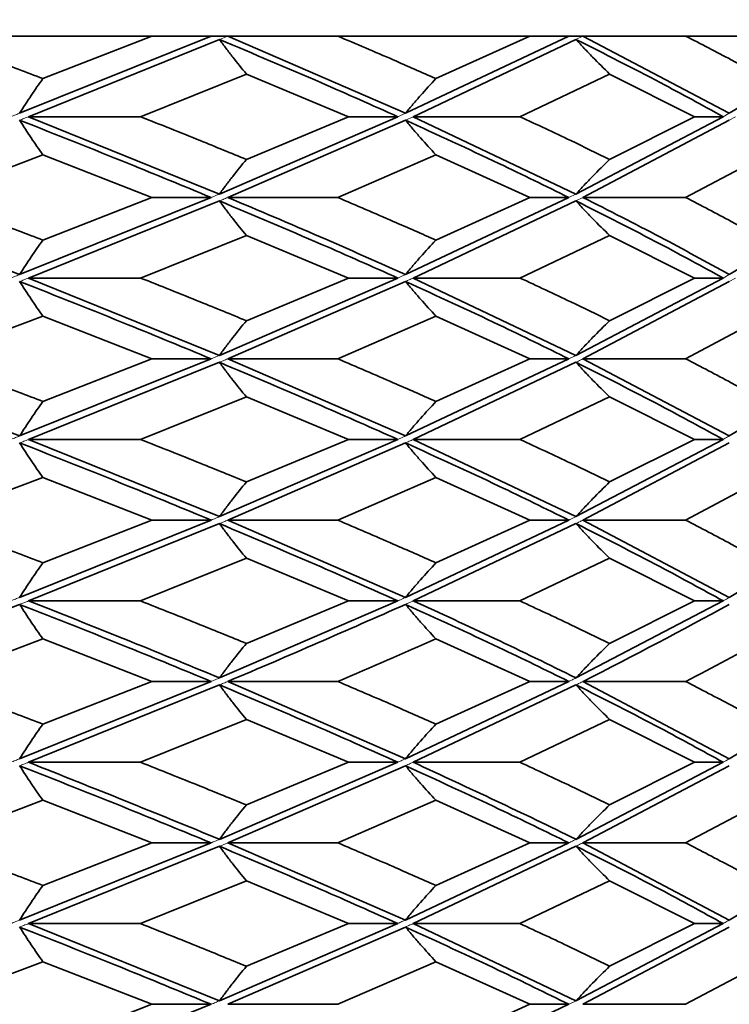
# Model space of a CAD drawing. Header units: millimetres. Extents: x 0 to 1118, y 0 to 864.
# Tile 73 of 200: x 492.23 to 494.3, y 379.91 to 382.77. Entities that reach past the tile are written whole.
import ezdxf

# ---------------------------------------------------------------- set-up
doc = ezdxf.new("R2010")
doc.units = ezdxf.units.MM
doc.layers.add('ALPHAREV', color=7, linetype='Continuous', lineweight=25)
doc.styles.add('SLDTEXTSTYLE0', font='TXT', dxfattribs={"width": 0.605})
doc.dimstyles.new('SLDDIMSTYLE1', dxfattribs={"dimtxt": 3.175, "dimasz": 4.572, "dimexe": 0, "dimexo": 0.0625, "dimgap": 0.79375, "dimtad": 0, "dimtih": 1, "dimtoh": 1, "dimdec": 1, "dimlfac": 3, "dimrnd": 1e-09, "dimzin": 12, "dimdsep": 46, "dimtxsty": 'SLDTEXTSTYLE0', "dimsah": 1, "dimcen": 0.09, "dimadec": 0, "dimazin": 3, "dimtfac": 1, "dimtofl": 0, "dimtmove": 0, "dimatfit": 3, "dimfxl": 1, "dimfrac": 2, "dimtolj": 1, "dimtzin": 12, "dimarcsym": 0})

# ---------------------------------------------------------------- blocks, each defined once
blk = doc.blocks.new('_D')
at = {"layer": 'ALPHAREV'}
for p, q in [((493.6161, 393.4261), (526.19, 393.4261)), ((524.5898, 393.4261), (524.5898, 380.3401)), ((520.5924, 379.6124), (519.5009, 379.6124)), ((519.5009, 379.6124), (519.5009, 374.7397)), ((526.6557, 379.6124), (527.7471, 379.6124)), ((527.7471, 379.6124), (527.7471, 374.7397)), ((519.5009, 374.7397), (520.5924, 374.7397)), ((527.7471, 374.7397), (526.6557, 374.7397)), ((524.5898, 360.9261), (524.5898, 374.0121)), ((493.6161, 360.9261), (526.19, 360.9261))]:
    blk.add_line(p, q, dxfattribs=at)
for points in [[(524.5898, 393.4261), (523.8278, 388.8541), (525.3518, 388.8541)], [(524.5898, 360.9261), (525.3518, 365.4981), (523.8278, 365.4981)]]:
    blk.add_solid(points, dxfattribs=at)
at = {"layer": 'ALPHAREV', "char_height": 3.175, "attachment_point": 1, "style": 'SLDTEXTSTYLE0'}
for s, insert in [('97.5', (509.9208, 378.8325)), ('3.8', (520.5924, 378.8325)), ('MIN.', (530.0292, 378.8325))]:
    blk.add_mtext(s, dxfattribs=dict(at, insert=insert))
blk = doc.blocks.new('_D_1')
at = {"layer": 'ALPHAREV'}
for p, q in [((493.6161, 522.0927), (556.2043, 522.0927)), ((554.6041, 522.0927), (554.6041, 380.3401)), ((555.8167, 379.6124), (554.7253, 379.6124)), ((554.7253, 379.6124), (554.7253, 374.7397)), ((564.3055, 379.6124), (565.3969, 379.6124)), ((565.3969, 379.6124), (565.3969, 374.7397)), ((554.7253, 374.7397), (555.8167, 374.7397)), ((565.3969, 374.7397), (564.3055, 374.7397)), ((554.6041, 232.2594), (554.6041, 374.0121)), ((493.6161, 232.2594), (556.2043, 232.2594))]:
    blk.add_line(p, q, dxfattribs=at)
for points in [[(554.6041, 522.0927), (553.8421, 517.5207), (555.3661, 517.5207)], [(554.6041, 232.2594), (555.3661, 236.8314), (553.8421, 236.8314)]]:
    blk.add_solid(points, dxfattribs=at)
at = {"layer": 'ALPHAREV', "char_height": 3.175, "attachment_point": 1, "style": 'SLDTEXTSTYLE0'}
for s, insert in [('869.5', (542.7199, 378.8325)), ('34.2', (555.8167, 378.8325))]:
    blk.add_mtext(s, dxfattribs=dict(at, insert=insert))

msp = doc.modelspace()

# ---------------------------------------------------------------- linework, layer by layer
at = {"color": 7, "linetype": 'Continuous', "lineweight": 35}
for p, q in [((492.6188, 382.7261), (491.9745, 382.7261)), ((492.7907, 382.7261), (492.2342, 382.502)), ((492.8149, 382.716), (492.26, 382.4918)), ((492.6188, 382.7261), (492.3016, 382.6025)), ((492.7907, 382.7261), (492.6188, 382.7261)), ((492.8391, 382.7261), (492.7907, 382.7261)), ((492.8391, 382.7261), (493.3556, 382.502)), ((493.1585, 382.7261), (492.8391, 382.7261)), ((493.7169, 382.7261), (493.1585, 382.7261)), ((493.8308, 382.7261), (493.3556, 382.502)), ((493.8512, 382.716), (493.378, 382.4918)), ((493.7169, 382.7261), (493.4441, 382.6025)), ((493.8308, 382.7261), (493.7169, 382.7261)), ((493.8715, 382.7261), (493.8308, 382.7261)), ((493.8715, 382.7261), (494.2968, 382.502)), ((494.1698, 382.7261), (493.8715, 382.7261)), ((494.6209, 382.7261), (494.1698, 382.7261)), ((494.6725, 382.7261), (494.2968, 382.502)), ((492.8932, 382.6158), (492.5854, 382.4918)), ((492.8932, 382.6158), (493.1897, 382.4918)), ((493.949, 382.6158), (493.6884, 382.4918)), ((493.949, 382.6158), (494.1955, 382.4918)), ((492.26, 382.4918), (492.5854, 382.4918)), ((492.26, 382.4918), (492.8149, 382.2672)), ((493.3332, 382.4918), (492.8149, 382.2672)), ((493.3556, 382.4817), (492.8391, 382.2571)), ((493.1897, 382.4918), (492.8932, 382.3677)), ((493.3332, 382.4918), (493.1897, 382.4918)), ((493.378, 382.4918), (493.8512, 382.2672)), ((493.378, 382.4918), (493.6884, 382.4918)), ((494.2787, 382.4918), (493.8512, 382.2672)), ((494.2968, 382.4817), (493.8715, 382.2571)), ((494.1955, 382.4918), (493.949, 382.3677)), ((494.2787, 382.4918), (494.1955, 382.4918)), ((492.3016, 382.381), (491.9745, 382.2571)), ((492.3016, 382.381), (492.6188, 382.2571)), ((493.4441, 382.381), (493.1585, 382.2571)), ((493.4441, 382.381), (493.7169, 382.2571)), ((494.4031, 382.381), (494.1698, 382.2571)), ((492.7907, 382.2571), (492.2342, 382.0333)), ((492.8149, 382.247), (492.26, 382.0232)), ((492.6188, 382.2571), (492.3016, 382.1336)), ((492.7907, 382.2571), (492.6188, 382.2571)), ((492.8391, 382.2571), (493.1585, 382.2571)), ((493.8308, 382.2571), (493.3556, 382.0333)), ((493.8512, 382.247), (493.378, 382.0232)), ((493.7169, 382.2571), (493.4441, 382.1336)), ((493.8308, 382.2571), (493.7169, 382.2571)), ((493.8715, 382.2571), (494.1698, 382.2571)), ((494.6725, 382.2571), (494.2968, 382.0333)), ((492.8932, 382.1468), (492.5854, 382.0232)), ((492.8932, 382.1468), (493.1897, 382.0232)), ((493.949, 382.1468), (493.6884, 382.0232)), ((493.949, 382.1468), (494.1955, 382.0232)), ((492.26, 382.0232), (492.5854, 382.0232)), ((492.26, 382.0232), (492.8149, 381.7985)), ((493.3332, 382.0232), (492.8149, 381.7985)), ((493.1897, 382.0232), (492.8932, 381.8992)), ((493.3332, 382.0232), (493.1897, 382.0232)), ((493.378, 382.0232), (493.8512, 381.7985)), ((493.378, 382.0232), (493.6884, 382.0232)), ((494.2787, 382.0232), (493.8512, 381.7985)), ((494.1955, 382.0232), (493.949, 381.8992)), ((494.2787, 382.0232), (494.1955, 382.0232)), ((493.3556, 382.0131), (492.8391, 381.7884)), ((494.2968, 382.0131), (493.8715, 381.7884)), ((492.3016, 381.9125), (491.9745, 381.7884)), ((492.3016, 381.9125), (492.6188, 381.7884)), ((493.4441, 381.9125), (493.1585, 381.7884)), ((493.4441, 381.9125), (493.7169, 381.7884)), ((494.4031, 381.9125), (494.1698, 381.7884)), ((491.6464, 381.7884), (492.2342, 381.5643)), ((492.7907, 381.7884), (492.2342, 381.5643)), ((492.6188, 381.7884), (492.3016, 381.6645)), ((492.7907, 381.7884), (492.6188, 381.7884)), ((492.8391, 381.7884), (493.1585, 381.7884)), ((492.8391, 381.7884), (493.3556, 381.5643)), ((493.8308, 381.7884), (493.3556, 381.5643)), ((493.7169, 381.7884), (493.4441, 381.6645)), ((493.8308, 381.7884), (493.7169, 381.7884)), ((493.8715, 381.7884), (494.2968, 381.5643)), ((493.8715, 381.7884), (494.1698, 381.7884)), ((494.6725, 381.7884), (494.2968, 381.5643)), ((492.8149, 381.7783), (492.26, 381.5543)), ((493.8512, 381.7783), (493.378, 381.5543)), ((492.8932, 381.6777), (492.5854, 381.5543)), ((492.8932, 381.6777), (493.1897, 381.5543)), ((493.949, 381.6777), (493.6884, 381.5543)), ((493.949, 381.6777), (494.1955, 381.5543)), ((492.26, 381.5543), (492.5854, 381.5543)), ((492.26, 381.5543), (492.8149, 381.33)), ((493.3332, 381.5543), (492.8149, 381.33)), ((493.3556, 381.5442), (492.8391, 381.3199)), ((493.1897, 381.5543), (492.8932, 381.4307)), ((493.3332, 381.5543), (493.1897, 381.5543)), ((493.378, 381.5543), (493.8512, 381.33)), ((493.378, 381.5543), (493.6884, 381.5543)), ((494.2787, 381.5543), (493.8512, 381.33)), ((494.2968, 381.5442), (493.8715, 381.3199)), ((494.1955, 381.5543), (493.949, 381.4307)), ((494.2787, 381.5543), (494.1955, 381.5543)), ((492.3016, 381.4439), (491.9745, 381.3199)), ((492.3016, 381.4439), (492.6188, 381.3199)), ((493.4441, 381.4439), (493.1585, 381.3199)), ((493.4441, 381.4439), (493.7169, 381.3199)), ((494.4031, 381.4439), (494.1698, 381.3199)), ((492.7907, 381.3199), (492.2342, 381.0953)), ((492.8149, 381.3098), (492.26, 381.0852)), ((492.6188, 381.3199), (492.3016, 381.1958)), ((492.7907, 381.3199), (492.6188, 381.3199)), ((492.8391, 381.3199), (493.1585, 381.3199)), ((492.8391, 381.3199), (493.3556, 381.0953)), ((493.8308, 381.3199), (493.3556, 381.0953)), ((493.8512, 381.3098), (493.378, 381.0852)), ((493.7169, 381.3199), (493.4441, 381.1958)), ((493.8308, 381.3199), (493.7169, 381.3199)), ((493.8715, 381.3199), (494.2968, 381.0953)), ((493.8715, 381.3199), (494.1698, 381.3199)), ((494.6725, 381.3199), (494.2968, 381.0953)), ((492.8932, 381.2091), (492.5854, 381.0852)), ((492.8932, 381.2091), (493.1897, 381.0852)), ((493.949, 381.2091), (493.6884, 381.0852)), ((493.949, 381.2091), (494.1955, 381.0852)), ((492.26, 381.0852), (492.5854, 381.0852)), ((493.3332, 381.0852), (492.8149, 380.8615)), ((493.1897, 381.0852), (492.8932, 380.9618)), ((493.3332, 381.0852), (493.1897, 381.0852)), ((493.378, 381.0852), (493.6884, 381.0852)), ((494.2787, 381.0852), (493.8512, 380.8615)), ((494.1955, 381.0852), (493.949, 380.9618)), ((494.2787, 381.0852), (494.1955, 381.0852)), ((492.3016, 380.975), (492.6188, 380.8513)), ((493.4441, 380.975), (493.7169, 380.8513)), ((492.7907, 380.8513), (492.2342, 380.6266)), ((492.6188, 380.8513), (492.3016, 380.7273)), ((492.7907, 380.8513), (492.6188, 380.8513)), ((492.8391, 380.8513), (493.1585, 380.8513)), ((492.8391, 380.8513), (493.3556, 380.6266)), ((493.8308, 380.8513), (493.3556, 380.6266)), ((493.7169, 380.8513), (493.4441, 380.7273)), ((493.8308, 380.8513), (493.7169, 380.8513)), ((493.8715, 380.8513), (494.2968, 380.6266)), ((493.8715, 380.8513), (494.1698, 380.8513)), ((494.6725, 380.8513), (494.2968, 380.6266)), ((492.8149, 380.8412), (492.26, 380.6165)), ((493.8512, 380.8412), (493.378, 380.6165)), ((492.8932, 380.7406), (492.5854, 380.6165)), ((492.8932, 380.7406), (493.1897, 380.6165)), ((493.949, 380.7406), (493.6884, 380.6165)), ((493.949, 380.7406), (494.1955, 380.6165)), ((492.26, 380.6165), (492.5854, 380.6165)), ((493.3332, 380.6165), (492.8149, 380.3925)), ((493.1897, 380.6165), (492.8932, 380.4927)), ((493.3332, 380.6165), (493.1897, 380.6165)), ((493.378, 380.6165), (493.6884, 380.6165)), ((494.2787, 380.6165), (493.8512, 380.3925)), ((494.1955, 380.6165), (493.949, 380.4927)), ((494.2787, 380.6165), (494.1955, 380.6165)), ((493.3556, 380.6064), (492.8391, 380.3825)), ((494.2968, 380.6064), (493.8715, 380.3825)), ((492.3016, 380.5059), (491.9745, 380.3825)), ((492.3016, 380.5059), (492.6188, 380.3825)), ((493.4441, 380.5059), (493.1585, 380.3825)), ((493.4441, 380.5059), (493.7169, 380.3825)), ((494.4031, 380.5059), (494.1698, 380.3825)), ((492.7907, 380.3825), (492.2342, 380.1581)), ((492.8149, 380.3724), (492.26, 380.148)), ((492.6188, 380.3825), (492.3016, 380.2588)), ((492.7907, 380.3825), (492.6188, 380.3825)), ((492.8391, 380.3825), (493.1585, 380.3825)), ((492.8391, 380.3825), (493.3556, 380.1581)), ((493.8308, 380.3825), (493.3556, 380.1581)), ((493.8512, 380.3724), (493.378, 380.148)), ((493.7169, 380.3825), (493.4441, 380.2588)), ((493.8308, 380.3825), (493.7169, 380.3825)), ((493.8715, 380.3825), (494.2968, 380.1581)), ((493.8715, 380.3825), (494.1698, 380.3825)), ((494.6725, 380.3825), (494.2968, 380.1581)), ((492.8932, 380.272), (492.5854, 380.148)), ((492.8932, 380.272), (493.1897, 380.148)), ((493.949, 380.272), (493.6884, 380.148)), ((493.949, 380.272), (494.1955, 380.148)), ((492.26, 380.148), (492.5854, 380.148)), ((492.26, 380.148), (492.8149, 379.9234)), ((493.3332, 380.148), (492.8149, 379.9234)), ((493.3556, 380.1379), (492.8391, 379.9133)), ((493.1897, 380.148), (492.8932, 380.0239)), ((493.3332, 380.148), (493.1897, 380.148)), ((493.378, 380.148), (493.8512, 379.9234)), ((493.378, 380.148), (493.6884, 380.148)), ((494.2787, 380.148), (493.8512, 379.9234)), ((494.2968, 380.1379), (493.8715, 379.9133)), ((494.1955, 380.148), (493.949, 380.0239)), ((494.2787, 380.148), (494.1955, 380.148)), ((492.3016, 380.0372), (491.9745, 379.9133)), ((492.3016, 380.0372), (492.6188, 379.9133)), ((493.4441, 380.0372), (493.1585, 379.9133)), ((493.4441, 380.0372), (493.7169, 379.9133)), ((494.4031, 380.0372), (494.1698, 379.9133)), ((492.7907, 379.9133), (492.2342, 379.6896)), ((492.6188, 379.9133), (492.3016, 379.79)), ((492.7907, 379.9133), (492.6188, 379.9133)), ((492.8391, 379.9133), (493.1585, 379.9133)), ((493.8308, 379.9133), (493.3556, 379.6896)), ((493.7169, 379.9133), (493.4441, 379.79)), ((493.8308, 379.9133), (493.7169, 379.9133)), ((493.8715, 379.9133), (494.1698, 379.9133))]:
    msp.add_line(p, q, dxfattribs=at)
at = {"color": 7, "linetype": 'Continuous', "lineweight": 18}
for p, q in [((492.8391, 382.7261), (492.8149, 382.716)), ((493.8715, 382.7261), (493.8512, 382.716)), ((493.3556, 382.502), (493.3332, 382.4918)), ((494.2968, 382.502), (494.2787, 382.4918)), ((493.378, 382.4918), (493.3556, 382.4817)), ((494.3149, 382.4918), (494.2968, 382.4817)), ((493.8512, 382.2672), (493.8308, 382.2571)), ((493.8715, 382.2571), (493.8512, 382.247)), ((494.2968, 382.0333), (494.2787, 382.0232)), ((494.3149, 382.0232), (494.2968, 382.0131))]:
    msp.add_line(p, q, dxfattribs=at)
at = {"color": 7, "linetype": 'Continuous', "lineweight": 35}
msp.add_arc((498.5746, 376.583), 4.5526, 92.5947, 176.5022, dxfattribs=at)
for points, knots in [([(491.9745, 382.7261), (492.0362, 382.7031), (492.1463, 382.662), (492.2541, 382.6207), (492.3016, 382.6025)], [0, 0, 0, 0, 0.559638, 1, 1, 1, 1]), ([(492.8932, 382.6158), (492.88, 382.632), (492.8601, 382.6563), (492.8341, 382.6901), (492.8213, 382.7074), (492.8149, 382.716)], [0, 0, 0, 0, 0.499762, 0.749849, 1, 1, 1, 1]), ([(492.8149, 382.716), (492.9142, 382.6743), (493.0917, 382.5997), (493.2594, 382.5248), (493.3332, 382.4918)], [0, 0, 0, 0, 0.559517, 1, 1, 1, 1]), ([(493.1585, 382.7261), (493.2126, 382.7031), (493.3094, 382.662), (493.4029, 382.6207), (493.4441, 382.6025)], [0, 0, 0, 0, 0.559638, 1, 1, 1, 1]), ([(493.949, 382.6158), (493.9325, 382.632), (493.9076, 382.6563), (493.8752, 382.6901), (493.8592, 382.7074), (493.8512, 382.716)], [0, 0, 0, 0, 0.499762, 0.749849, 1, 1, 1, 1]), ([(493.8512, 382.716), (493.9342, 382.6743), (494.0824, 382.5997), (494.2187, 382.5248), (494.2787, 382.4918)], [0, 0, 0, 0, 0.559517, 1, 1, 1, 1]), ([(494.1698, 382.7261), (494.2144, 382.7031), (494.294, 382.662), (494.3697, 382.6207), (494.4031, 382.6025)], [0, 0, 0, 0, 0.559638, 1, 1, 1, 1]), ([(492.3016, 382.6025), (492.2902, 382.5863), (492.273, 382.5619), (492.2507, 382.528), (492.2397, 382.5107), (492.2342, 382.502)], [0, 0, 0, 0, 0.499738, 0.749834, 1, 1, 1, 1]), ([(493.4441, 382.6025), (493.4291, 382.5863), (493.4066, 382.5619), (493.3773, 382.528), (493.3629, 382.5107), (493.3556, 382.502)], [0, 0, 0, 0, 0.499738, 0.749834, 1, 1, 1, 1]), ([(492.3016, 382.381), (492.2902, 382.3973), (492.2731, 382.4217), (492.2507, 382.4556), (492.2397, 382.473), (492.2342, 382.4817)], [0, 0, 0, 0, 0.499745, 0.749839, 1, 1, 1, 1]), ([(492.2342, 382.4817), (492.3404, 382.4397), (492.53, 382.3648), (492.711, 382.29), (492.7907, 382.2571)], [0, 0, 0, 0, 0.560203, 1, 1, 1, 1]), ([(492.5854, 382.4918), (492.6436, 382.4687), (492.7475, 382.4273), (492.8487, 382.3859), (492.8932, 382.3677)], [0, 0, 0, 0, 0.560014, 1, 1, 1, 1]), ([(493.4441, 382.381), (493.4291, 382.3973), (493.4066, 382.4217), (493.3773, 382.4556), (493.3629, 382.473), (493.3556, 382.4817)], [0, 0, 0, 0, 0.499745, 0.749839, 1, 1, 1, 1]), ([(493.3556, 382.4817), (493.4473, 382.4397), (493.6109, 382.3648), (493.7637, 382.29), (493.8308, 382.2571)], [0, 0, 0, 0, 0.560203, 1, 1, 1, 1]), ([(493.6884, 382.4918), (493.738, 382.4687), (493.8265, 382.4273), (493.9116, 382.3859), (493.949, 382.3677)], [0, 0, 0, 0, 0.560014, 1, 1, 1, 1]), ([(492.8932, 382.3677), (492.88, 382.3515), (492.8601, 382.3271), (492.8341, 382.2932), (492.8213, 382.2759), (492.8149, 382.2672)], [0, 0, 0, 0, 0.499754, 0.749844, 1, 1, 1, 1]), ([(493.949, 382.3677), (493.9325, 382.3515), (493.9076, 382.3271), (493.8752, 382.2932), (493.8592, 382.2759), (493.8512, 382.2672)], [0, 0, 0, 0, 0.499754, 0.749844, 1, 1, 1, 1]), ([(491.6464, 382.2571), (491.7483, 382.219), (491.9479, 382.1444), (492.1402, 382.0698), (492.2342, 382.0333)], [0, 0, 0, 0, 0.510909, 1, 1, 1, 1]), ([(491.9745, 382.2571), (492.0362, 382.234), (492.1464, 382.1927), (492.2542, 382.1517), (492.3016, 382.1336)], [0, 0, 0, 0, 0.5603559, 1, 1, 1, 1]), ([(492.8932, 382.1468), (492.8799, 382.1629), (492.86, 382.1872), (492.8341, 382.221), (492.8213, 382.2383), (492.8149, 382.247)], [0, 0, 0, 0, 0.499731, 0.74983, 1, 1, 1, 1]), ([(492.8149, 382.247), (492.9143, 382.2052), (493.0917, 382.1307), (493.2594, 382.0561), (493.3332, 382.0232)], [0, 0, 0, 0, 0.559777, 1, 1, 1, 1]), ([(492.8391, 382.2571), (492.9296, 382.219), (493.1066, 382.1444), (493.2739, 382.0698), (493.3556, 382.0333)], [0, 0, 0, 0, 0.510909, 1, 1, 1, 1]), ([(493.1585, 382.2571), (493.2127, 382.234), (493.3094, 382.1927), (493.403, 382.1517), (493.4441, 382.1336)], [0, 0, 0, 0, 0.560356, 1, 1, 1, 1]), ([(493.949, 382.1468), (493.9325, 382.1629), (493.9076, 382.1872), (493.8752, 382.221), (493.8592, 382.2383), (493.8512, 382.247)], [0, 0, 0, 0, 0.499731, 0.74983, 1, 1, 1, 1]), ([(493.8512, 382.247), (493.9342, 382.2052), (494.0824, 382.1307), (494.2187, 382.0561), (494.2787, 382.0232)], [0, 0, 0, 0, 0.559777, 1, 1, 1, 1]), ([(493.8715, 382.2571), (493.947, 382.219), (494.0947, 382.1444), (494.2304, 382.0698), (494.2968, 382.0333)], [0, 0, 0, 0, 0.510913, 1, 1, 1, 1]), ([(494.1698, 382.2571), (494.2144, 382.234), (494.294, 382.1927), (494.3698, 382.1517), (494.4031, 382.1336)], [0, 0, 0, 0, 0.560356, 1, 1, 1, 1]), ([(492.3016, 382.1336), (492.2902, 382.1174), (492.273, 382.0931), (492.2507, 382.0593), (492.2397, 382.042), (492.2342, 382.0333)], [0, 0, 0, 0, 0.499731, 0.74983, 1, 1, 1, 1]), ([(493.4441, 382.1336), (493.4291, 382.1174), (493.4066, 382.0931), (493.3773, 382.0593), (493.3629, 382.042), (493.3556, 382.0333)], [0, 0, 0, 0, 0.499731, 0.74983, 1, 1, 1, 1]), ([(492.5854, 382.0232), (492.6436, 382.0001), (492.7475, 381.9588), (492.8487, 381.9174), (492.8932, 381.8992)], [0, 0, 0, 0, 0.55984, 1, 1, 1, 1]), ([(493.6884, 382.0232), (493.7379, 382.0001), (493.8265, 381.9588), (493.9116, 381.9174), (493.949, 381.8992)], [0, 0, 0, 0, 0.55984, 1, 1, 1, 1]), ([(492.3016, 381.9125), (492.2902, 381.9288), (492.2731, 381.9532), (492.2507, 381.9871), (492.2397, 382.0044), (492.2342, 382.0131)], [0, 0, 0, 0, 0.499753, 0.749844, 1, 1, 1, 1]), ([(492.2342, 382.0131), (492.3404, 381.9712), (492.53, 381.8963), (492.711, 381.8214), (492.7907, 381.7884)], [0, 0, 0, 0, 0.559886, 1, 1, 1, 1]), ([(493.4441, 381.9125), (493.4291, 381.9288), (493.4067, 381.9532), (493.3773, 381.9871), (493.3629, 382.0044), (493.3556, 382.0131)], [0, 0, 0, 0, 0.499753, 0.749844, 1, 1, 1, 1]), ([(493.3556, 382.0131), (493.4473, 381.9712), (493.6109, 381.8963), (493.7636, 381.8214), (493.8308, 381.7884)], [0, 0, 0, 0, 0.559886, 1, 1, 1, 1]), ([(492.8932, 381.8992), (492.8799, 381.883), (492.86, 381.8585), (492.8341, 381.8246), (492.8213, 381.8072), (492.8149, 381.7985)], [0, 0, 0, 0, 0.499746, 0.74984, 1, 1, 1, 1]), ([(493.949, 381.8992), (493.9325, 381.883), (493.9076, 381.8585), (493.8752, 381.8246), (493.8592, 381.8072), (493.8512, 381.7985)], [0, 0, 0, 0, 0.499746, 0.74984, 1, 1, 1, 1]), ([(491.9745, 381.7884), (492.0362, 381.7653), (492.1464, 381.7239), (492.2542, 381.6827), (492.3016, 381.6645)], [0, 0, 0, 0, 0.560216, 1, 1, 1, 1]), ([(493.1585, 381.7884), (493.2127, 381.7653), (493.3094, 381.7239), (493.403, 381.6827), (493.4441, 381.6645)], [0, 0, 0, 0, 0.560216, 1, 1, 1, 1]), ([(494.1698, 381.7884), (494.2144, 381.7653), (494.294, 381.7239), (494.3697, 381.6827), (494.4031, 381.6645)], [0, 0, 0, 0, 0.560216, 1, 1, 1, 1]), ([(492.8932, 381.6777), (492.8799, 381.694), (492.86, 381.7183), (492.8341, 381.7522), (492.8213, 381.7696), (492.8149, 381.7783)], [0, 0, 0, 0, 0.499737, 0.749834, 1, 1, 1, 1]), ([(492.8149, 381.7783), (492.9144, 381.7363), (493.0918, 381.6615), (493.2595, 381.587), (493.3332, 381.5543)], [0, 0, 0, 0, 0.560546, 1, 1, 1, 1]), ([(493.949, 381.6777), (493.9325, 381.694), (493.9076, 381.7183), (493.8752, 381.7522), (493.8592, 381.7696), (493.8512, 381.7783)], [0, 0, 0, 0, 0.499737, 0.749834, 1, 1, 1, 1]), ([(493.8512, 381.7783), (493.9343, 381.7363), (494.0825, 381.6615), (494.2188, 381.587), (494.2787, 381.5543)], [0, 0, 0, 0, 0.560546, 1, 1, 1, 1]), ([(492.3016, 381.6645), (492.2902, 381.6483), (492.2731, 381.624), (492.2507, 381.5903), (492.2397, 381.573), (492.2342, 381.5643)], [0, 0, 0, 0, 0.499763, 0.74985, 1, 1, 1, 1]), ([(493.4441, 381.6645), (493.4292, 381.6483), (493.4067, 381.624), (493.3773, 381.5903), (493.3629, 381.573), (493.3556, 381.5643)], [0, 0, 0, 0, 0.499763, 0.74985, 1, 1, 1, 1]), ([(492.3016, 381.4439), (492.2902, 381.4601), (492.2731, 381.4845), (492.2507, 381.5182), (492.2397, 381.5356), (492.2342, 381.5442)], [0, 0, 0, 0, 0.49976, 0.749848, 1, 1, 1, 1]), ([(492.2342, 381.5442), (492.3403, 381.5025), (492.53, 381.4278), (492.711, 381.3529), (492.7907, 381.3199)], [0, 0, 0, 0, 0.55957, 1, 1, 1, 1]), ([(492.5854, 381.5543), (492.6436, 381.5313), (492.7475, 381.4901), (492.8487, 381.4488), (492.8932, 381.4307)], [0, 0, 0, 0, 0.559666, 1, 1, 1, 1]), ([(493.4441, 381.4439), (493.4292, 381.4601), (493.4067, 381.4845), (493.3773, 381.5182), (493.3629, 381.5356), (493.3556, 381.5442)], [0, 0, 0, 0, 0.49976, 0.749848, 1, 1, 1, 1]), ([(493.3556, 381.5442), (493.4472, 381.5025), (493.6109, 381.4278), (493.7636, 381.3529), (493.8308, 381.3199)], [0, 0, 0, 0, 0.55957, 1, 1, 1, 1]), ([(493.6884, 381.5543), (493.7379, 381.5313), (493.8265, 381.4901), (493.9116, 381.4488), (493.949, 381.4307)], [0, 0, 0, 0, 0.559666, 1, 1, 1, 1]), ([(492.8932, 381.4307), (492.8799, 381.4144), (492.86, 381.39), (492.8341, 381.3561), (492.8213, 381.3387), (492.8149, 381.33)], [0, 0, 0, 0, 0.499739, 0.749835, 1, 1, 1, 1]), ([(493.949, 381.4307), (493.9325, 381.4144), (493.9076, 381.39), (493.8752, 381.3561), (493.8592, 381.3387), (493.8512, 381.33)], [0, 0, 0, 0, 0.499739, 0.749835, 1, 1, 1, 1]), ([(491.9745, 381.3199), (492.0362, 381.2967), (492.1463, 381.2554), (492.2541, 381.214), (492.3016, 381.1958)], [0, 0, 0, 0, 0.560042, 1, 1, 1, 1]), ([(492.8932, 381.2091), (492.8799, 381.2254), (492.86, 381.2498), (492.8341, 381.2837), (492.8213, 381.3011), (492.8149, 381.3098)], [0, 0, 0, 0, 0.499744, 0.749838, 1, 1, 1, 1]), ([(492.8149, 381.3098), (492.9143, 381.2678), (493.0918, 381.1928), (493.2595, 381.1181), (493.3332, 381.0852)], [0, 0, 0, 0, 0.560255, 1, 1, 1, 1]), ([(493.1585, 381.3199), (493.2127, 381.2967), (493.3094, 381.2554), (493.403, 381.214), (493.4441, 381.1958)], [0, 0, 0, 0, 0.560042, 1, 1, 1, 1]), ([(493.949, 381.2091), (493.9325, 381.2254), (493.9076, 381.2498), (493.8752, 381.2837), (493.8592, 381.3011), (493.8512, 381.3098)], [0, 0, 0, 0, 0.499744, 0.749838, 1, 1, 1, 1]), ([(493.8512, 381.3098), (493.9342, 381.2678), (494.0825, 381.1928), (494.2188, 381.1181), (494.2787, 381.0852)], [0, 0, 0, 0, 0.560255, 1, 1, 1, 1]), ([(494.1698, 381.3199), (494.2144, 381.2967), (494.294, 381.2554), (494.3697, 381.214), (494.4031, 381.1958)], [0, 0, 0, 0, 0.560042, 1, 1, 1, 1]), ([(492.3016, 381.1958), (492.2902, 381.1796), (492.2731, 381.1552), (492.2507, 381.1213), (492.2397, 381.104), (492.2342, 381.0953)], [0, 0, 0, 0, 0.499755, 0.749845, 1, 1, 1, 1]), ([(493.4441, 381.1958), (493.4291, 381.1796), (493.4067, 381.1552), (493.3773, 381.1213), (493.3629, 381.104), (493.3556, 381.0953)], [0, 0, 0, 0, 0.499755, 0.749845, 1, 1, 1, 1]), ([(492.2342, 381.0751), (492.0407, 381.0006), (491.847, 380.9261), (491.6465, 380.8514), (491.6464, 380.8513)], [0, 0, 0, 0, 0.999412, 1, 1, 1, 1]), ([(492.3016, 380.975), (492.2902, 380.9911), (492.273, 381.0154), (492.2507, 381.0491), (492.2397, 381.0664), (492.2342, 381.0751)], [0, 0, 0, 0, 0.499737, 0.749833, 1, 1, 1, 1]), ([(492.2342, 381.0751), (492.3404, 381.0334), (492.53, 380.9589), (492.711, 380.8842), (492.7907, 380.8513)], [0, 0, 0, 0, 0.559638, 1, 1, 1, 1]), ([(492.26, 381.0852), (492.3524, 381.0489), (492.5416, 380.9744), (492.7223, 380.8997), (492.8149, 380.8615)], [0, 0, 0, 0, 0.487665, 1, 1, 1, 1]), ([(492.5854, 381.0852), (492.6436, 381.0621), (492.7475, 381.0209), (492.8487, 380.9798), (492.8932, 380.9618)], [0, 0, 0, 0, 0.560263, 1, 1, 1, 1]), ([(493.3556, 381.0751), (493.1867, 381.0006), (493.0177, 380.9261), (492.8392, 380.8514), (492.8391, 380.8513)], [0, 0, 0, 0, 0.999412, 1, 1, 1, 1]), ([(493.4441, 380.975), (493.4291, 380.9911), (493.4066, 381.0154), (493.3773, 381.0491), (493.3629, 381.0664), (493.3556, 381.0751)], [0, 0, 0, 0, 0.499737, 0.749833, 1, 1, 1, 1]), ([(493.3556, 381.0751), (493.4472, 381.0334), (493.6109, 380.9589), (493.7636, 380.8842), (493.8308, 380.8513)], [0, 0, 0, 0, 0.559638, 1, 1, 1, 1]), ([(493.378, 381.0852), (493.4576, 381.0489), (493.6209, 380.9744), (493.7732, 380.8997), (493.8512, 380.8615)], [0, 0, 0, 0, 0.487665, 1, 1, 1, 1]), ([(493.6884, 381.0852), (493.738, 381.0621), (493.8265, 381.0209), (493.9116, 380.9798), (493.949, 380.9618)], [0, 0, 0, 0, 0.560263, 1, 1, 1, 1]), ([(494.2968, 381.0751), (494.159, 381.0006), (494.0211, 380.9261), (493.8716, 380.8514), (493.8715, 380.8513)], [0, 0, 0, 0, 0.999412, 1, 1, 1, 1]), ([(492.3016, 380.975), (492.1934, 380.9338), (492.0852, 380.8927), (491.9746, 380.8514), (491.9745, 380.8513)], [0, 0, 0, 0, 0.998936, 1, 1, 1, 1]), ([(492.8932, 380.9618), (492.8799, 380.9456), (492.86, 380.9213), (492.8341, 380.8875), (492.8213, 380.8701), (492.8149, 380.8615)], [0, 0, 0, 0, 0.499732, 0.749831, 1, 1, 1, 1]), ([(493.4441, 380.975), (493.35, 380.9338), (493.2558, 380.8927), (493.1586, 380.8514), (493.1585, 380.8513)], [0, 0, 0, 0, 0.998936, 1, 1, 1, 1]), ([(493.949, 380.9618), (493.9325, 380.9456), (493.9076, 380.9213), (493.8752, 380.8875), (493.8592, 380.8701), (493.8512, 380.8615)], [0, 0, 0, 0, 0.499732, 0.749831, 1, 1, 1, 1]), ([(494.4031, 380.975), (494.3267, 380.9338), (494.2502, 380.8927), (494.1699, 380.8514), (494.1698, 380.8513)], [0, 0, 0, 0, 0.998936, 1, 1, 1, 1]), ([(491.9745, 380.8513), (492.0362, 380.8282), (492.1463, 380.7869), (492.2541, 380.7455), (492.3016, 380.7273)], [0, 0, 0, 0, 0.559869, 1, 1, 1, 1]), ([(493.1585, 380.8513), (493.2127, 380.8282), (493.3094, 380.7869), (493.4029, 380.7455), (493.4441, 380.7273)], [0, 0, 0, 0, 0.559869, 1, 1, 1, 1]), ([(494.1698, 380.8513), (494.2144, 380.8282), (494.294, 380.7869), (494.3697, 380.7455), (494.4031, 380.7273)], [0, 0, 0, 0, 0.559869, 1, 1, 1, 1]), ([(492.8932, 380.7406), (492.88, 380.7569), (492.8601, 380.7813), (492.8341, 380.8152), (492.8213, 380.8325), (492.8149, 380.8412)], [0, 0, 0, 0, 0.499751, 0.749843, 1, 1, 1, 1]), ([(492.8149, 380.8412), (492.9143, 380.7993), (493.0918, 380.7244), (493.2594, 380.6495), (493.3332, 380.6165)], [0, 0, 0, 0, 0.559939, 1, 1, 1, 1]), ([(493.949, 380.7406), (493.9325, 380.7569), (493.9076, 380.7813), (493.8752, 380.8152), (493.8592, 380.8325), (493.8512, 380.8412)], [0, 0, 0, 0, 0.499751, 0.749843, 1, 1, 1, 1]), ([(493.8512, 380.8412), (493.9342, 380.7993), (494.0824, 380.7244), (494.2187, 380.6495), (494.2787, 380.6165)], [0, 0, 0, 0, 0.559939, 1, 1, 1, 1]), ([(492.3016, 380.7273), (492.2902, 380.711), (492.2731, 380.6866), (492.2507, 380.6527), (492.2397, 380.6353), (492.2342, 380.6266)], [0, 0, 0, 0, 0.499748, 0.74984, 1, 1, 1, 1]), ([(493.4441, 380.7273), (493.4291, 380.711), (493.4067, 380.6866), (493.3773, 380.6527), (493.3629, 380.6353), (493.3556, 380.6266)], [0, 0, 0, 0, 0.499748, 0.74984, 1, 1, 1, 1]), ([(492.26, 380.6165), (492.4477, 380.5419), (492.6356, 380.4671), (492.8147, 380.3926), (492.8149, 380.3925)], [0, 0, 0, 0, 0.998636, 1, 1, 1, 1]), ([(492.5854, 380.6165), (492.6436, 380.5934), (492.7475, 380.552), (492.8487, 380.5108), (492.8932, 380.4927)], [0, 0, 0, 0, 0.560245, 1, 1, 1, 1]), ([(493.378, 380.6165), (493.5392, 380.5419), (493.7007, 380.4671), (493.851, 380.3926), (493.8512, 380.3925)], [0, 0, 0, 0, 0.998636, 1, 1, 1, 1]), ([(493.6884, 380.6165), (493.738, 380.5934), (493.8265, 380.552), (493.9116, 380.5108), (493.949, 380.4927)], [0, 0, 0, 0, 0.560245, 1, 1, 1, 1]), ([(492.3016, 380.5059), (492.2902, 380.5221), (492.273, 380.5465), (492.2507, 380.5803), (492.2397, 380.5977), (492.2342, 380.6064)], [0, 0, 0, 0, 0.499736, 0.749833, 1, 1, 1, 1]), ([(492.2342, 380.6064), (492.3405, 380.5644), (492.53, 380.4896), (492.7111, 380.4152), (492.7907, 380.3825)], [0, 0, 0, 0, 0.560525, 1, 1, 1, 1]), ([(493.4441, 380.5059), (493.4291, 380.5221), (493.4066, 380.5465), (493.3773, 380.5803), (493.3629, 380.5977), (493.3556, 380.6064)], [0, 0, 0, 0, 0.499736, 0.749833, 1, 1, 1, 1]), ([(493.3556, 380.6064), (493.4473, 380.5644), (493.6109, 380.4896), (493.7637, 380.4152), (493.8308, 380.3825)], [0, 0, 0, 0, 0.560525, 1, 1, 1, 1]), ([(492.8932, 380.4927), (492.88, 380.4765), (492.8601, 380.4522), (492.8341, 380.4185), (492.8213, 380.4012), (492.8149, 380.3925)], [0, 0, 0, 0, 0.49976, 0.749847, 1, 1, 1, 1]), ([(493.949, 380.4927), (493.9325, 380.4765), (493.9076, 380.4522), (493.8752, 380.4185), (493.8592, 380.4012), (493.8512, 380.3925)], [0, 0, 0, 0, 0.49976, 0.749847, 1, 1, 1, 1]), ([(491.9745, 380.3825), (492.0362, 380.3594), (492.1463, 380.3182), (492.2541, 380.2769), (492.3016, 380.2588)], [0, 0, 0, 0, 0.559695, 1, 1, 1, 1]), ([(492.8932, 380.272), (492.88, 380.2883), (492.8601, 380.3126), (492.8341, 380.3464), (492.8213, 380.3637), (492.8149, 380.3724)], [0, 0, 0, 0, 0.499759, 0.749848, 1, 1, 1, 1]), ([(492.8149, 380.3724), (492.9143, 380.3306), (493.0917, 380.2559), (493.2594, 380.181), (493.3332, 380.148)], [0, 0, 0, 0, 0.559623, 1, 1, 1, 1]), ([(493.1585, 380.3825), (493.2126, 380.3594), (493.3094, 380.3182), (493.4029, 380.2769), (493.4441, 380.2588)], [0, 0, 0, 0, 0.559695, 1, 1, 1, 1]), ([(493.949, 380.272), (493.9325, 380.2883), (493.9076, 380.3126), (493.8752, 380.3464), (493.8592, 380.3637), (493.8512, 380.3724)], [0, 0, 0, 0, 0.499759, 0.749848, 1, 1, 1, 1]), ([(493.8512, 380.3724), (493.9342, 380.3306), (494.0824, 380.2559), (494.2187, 380.181), (494.2787, 380.148)], [0, 0, 0, 0, 0.559623, 1, 1, 1, 1]), ([(494.1698, 380.3825), (494.2144, 380.3594), (494.294, 380.3182), (494.3697, 380.2769), (494.4031, 380.2588)], [0, 0, 0, 0, 0.559695, 1, 1, 1, 1]), ([(492.3016, 380.2588), (492.2902, 380.2425), (492.273, 380.2181), (492.2507, 380.1842), (492.2397, 380.1668), (492.2342, 380.1581)], [0, 0, 0, 0, 0.49974, 0.749836, 1, 1, 1, 1]), ([(493.4441, 380.2588), (493.4291, 380.2425), (493.4066, 380.2181), (493.3773, 380.1842), (493.3629, 380.1668), (493.3556, 380.1581)], [0, 0, 0, 0, 0.49974, 0.749836, 1, 1, 1, 1]), ([(492.3016, 380.0372), (492.2902, 380.0535), (492.2731, 380.0779), (492.2507, 380.1118), (492.2397, 380.1292), (492.2342, 380.1379)], [0, 0, 0, 0, 0.499743, 0.749837, 1, 1, 1, 1]), ([(492.2342, 380.1379), (492.3404, 380.0959), (492.53, 380.0209), (492.7111, 379.9462), (492.7907, 379.9133)], [0, 0, 0, 0, 0.560308, 1, 1, 1, 1]), ([(492.5854, 380.148), (492.6436, 380.1248), (492.7475, 380.0835), (492.8487, 380.0421), (492.8932, 380.0239)], [0, 0, 0, 0, 0.560071, 1, 1, 1, 1]), ([(493.4441, 380.0372), (493.4291, 380.0535), (493.4066, 380.0779), (493.3773, 380.1118), (493.3629, 380.1292), (493.3556, 380.1379)], [0, 0, 0, 0, 0.499743, 0.749837, 1, 1, 1, 1]), ([(493.3556, 380.1379), (493.4473, 380.0959), (493.6109, 380.0209), (493.7637, 379.9462), (493.8308, 379.9133)], [0, 0, 0, 0, 0.560308, 1, 1, 1, 1]), ([(493.6884, 380.148), (493.738, 380.1248), (493.8265, 380.0835), (493.9116, 380.0421), (493.949, 380.0239)], [0, 0, 0, 0, 0.5600714, 1, 1, 1, 1]), ([(492.8932, 380.0239), (492.88, 380.0077), (492.8601, 379.9833), (492.8341, 379.9495), (492.8213, 379.9321), (492.8149, 379.9234)], [0, 0, 0, 0, 0.499756, 0.749846, 1, 1, 1, 1]), ([(493.949, 380.0239), (493.9325, 380.0077), (493.9076, 379.9833), (493.8752, 379.9495), (493.8592, 379.9321), (493.8512, 379.9234)], [0, 0, 0, 0, 0.499756, 0.749846, 1, 1, 1, 1])]:
    msp.add_open_spline(points, degree=3, knots=knots, dxfattribs=at)
at = {"color": 7, "linetype": 'Continuous', "lineweight": 18}
for points, knots in [([(492.2342, 382.502), (492.2304, 382.5004), (492.2241, 382.498), (492.2155, 382.4946), (492.2108, 382.4928), (492.2084, 382.4918)], [0, 0, 0, 0, 0.45157, 0.725785, 1, 1, 1, 1]), ([(492.2342, 382.4817), (492.2382, 382.4832), (492.2444, 382.4857), (492.253, 382.4891), (492.2577, 382.4909), (492.26, 382.4918)], [0, 0, 0, 0, 0.454944, 0.727472, 1, 1, 1, 1]), ([(492.8149, 382.2672), (492.8112, 382.2656), (492.8054, 382.2632), (492.7973, 382.2598), (492.7929, 382.258), (492.7907, 382.2571)], [0, 0, 0, 0, 0.4558043, 0.727902, 1, 1, 1, 1]), ([(492.8149, 382.247), (492.8184, 382.2484), (492.8242, 382.2508), (492.8322, 382.2542), (492.8368, 382.2561), (492.8391, 382.2571)], [0, 0, 0, 0, 0.429688, 0.714844, 1, 1, 1, 1]), ([(492.2342, 382.0333), (492.2304, 382.0318), (492.2241, 382.0294), (492.2155, 382.026), (492.2107, 382.0241), (492.2084, 382.0232)], [0, 0, 0, 0, 0.45239, 0.726195, 1, 1, 1, 1]), ([(492.2342, 382.0131), (492.2382, 382.0146), (492.2444, 382.0171), (492.253, 382.0205), (492.2577, 382.0223), (492.26, 382.0232)], [0, 0, 0, 0, 0.4557388, 0.7278692, 1, 1, 1, 1]), ([(493.3556, 382.0333), (493.3533, 382.0323), (493.3486, 382.0302), (493.3411, 382.0268), (493.336, 382.0245), (493.3332, 382.0232)], [0, 0, 0, 0, 0.314043, 0.628086, 1, 1, 1, 1]), ([(493.3556, 382.0131), (493.3593, 382.0148), (493.3666, 382.018), (493.374, 382.0214), (493.3778, 382.0231), (493.378, 382.0232)], [0, 0, 0, 0, 0.4882592, 0.9765202, 1, 1, 1, 1]), ([(492.8149, 381.7985), (492.8113, 381.797), (492.8054, 381.7946), (492.7973, 381.7912), (492.7929, 381.7893), (492.7907, 381.7884)], [0, 0, 0, 0, 0.454874, 0.727437, 1, 1, 1, 1]), ([(492.8149, 381.7783), (492.8186, 381.7798), (492.8245, 381.7823), (492.8325, 381.7857), (492.8369, 381.7875), (492.8391, 381.7884)], [0, 0, 0, 0, 0.4549853, 0.7274925, 1, 1, 1, 1]), ([(493.8512, 381.7985), (493.8492, 381.7975), (493.8447, 381.7953), (493.838, 381.7919), (493.8332, 381.7896), (493.8308, 381.7884)], [0, 0, 0, 0, 0.302346, 0.651173, 1, 1, 1, 1]), ([(493.8512, 381.7783), (493.8535, 381.7794), (493.8581, 381.7817), (493.8648, 381.7851), (493.8693, 381.7873), (493.8715, 381.7884)], [0, 0, 0, 0, 0.343266, 0.671633, 1, 1, 1, 1]), ([(492.2342, 381.5643), (492.2303, 381.5628), (492.2241, 381.5604), (492.2154, 381.557), (492.2107, 381.5552), (492.2084, 381.5543)], [0, 0, 0, 0, 0.454623, 0.727311, 1, 1, 1, 1]), ([(493.3556, 381.5643), (493.3538, 381.5635), (493.3491, 381.5614), (493.3416, 381.5581), (493.336, 381.5555), (493.3332, 381.5543)], [0, 0, 0, 0, 0.249999, 0.624999, 1, 1, 1, 1]), ([(494.2968, 381.5643), (494.2951, 381.5634), (494.2912, 381.5612), (494.2852, 381.5579), (494.2809, 381.5555), (494.2787, 381.5543)], [0, 0, 0, 0, 0.285284, 0.642641, 1, 1, 1, 1]), ([(492.2342, 381.5442), (492.2382, 381.5457), (492.2445, 381.5482), (492.2531, 381.5516), (492.2577, 381.5534), (492.26, 381.5543)], [0, 0, 0, 0, 0.457762, 0.728881, 1, 1, 1, 1]), ([(493.3556, 381.5442), (493.3591, 381.5458), (493.3645, 381.5482), (493.372, 381.5516), (493.376, 381.5534), (493.378, 381.5543)], [0, 0, 0, 0, 0.459233, 0.729616, 1, 1, 1, 1]), ([(492.8149, 381.33), (492.8113, 381.3285), (492.8054, 381.3261), (492.7973, 381.3227), (492.7929, 381.3208), (492.7907, 381.3199)], [0, 0, 0, 0, 0.454447, 0.727224, 1, 1, 1, 1]), ([(493.8512, 381.33), (493.8487, 381.3288), (493.8438, 381.3264), (493.837, 381.323), (493.8327, 381.3208), (493.8308, 381.3199)], [0, 0, 0, 0, 0.363232, 0.726465, 1, 1, 1, 1]), ([(492.8149, 381.3098), (492.8151, 381.3098), (492.8192, 381.3116), (492.8272, 381.3149), (492.8352, 381.3183), (492.8391, 381.3199)], [0, 0, 0, 0, 0.0170914, 0.5085447, 1, 1, 1, 1]), ([(493.8512, 381.3098), (493.8512, 381.3098), (493.8547, 381.3115), (493.8614, 381.3149), (493.8681, 381.3182), (493.8715, 381.3199)], [0, 0, 0, 0, 0.005426, 0.502712, 1, 1, 1, 1]), ([(492.2342, 381.0953), (492.2303, 381.0938), (492.2241, 381.0913), (492.2155, 381.088), (492.2107, 381.0861), (492.2084, 381.0852)], [0, 0, 0, 0, 0.453317, 0.726658, 1, 1, 1, 1]), ([(492.2342, 381.0751), (492.2382, 381.0766), (492.2444, 381.0791), (492.253, 381.0824), (492.2577, 381.0843), (492.26, 381.0852)], [0, 0, 0, 0, 0.453548, 0.726774, 1, 1, 1, 1]), ([(493.3556, 381.0953), (493.3533, 381.0943), (493.3484, 381.092), (493.341, 381.0887), (493.3358, 381.0864), (493.3332, 381.0852)], [0, 0, 0, 0, 0.311093, 0.655546, 1, 1, 1, 1]), ([(493.3556, 381.0751), (493.3589, 381.0766), (493.3653, 381.0795), (493.3728, 381.0828), (493.377, 381.0847), (493.378, 381.0852)], [0, 0, 0, 0, 0.432158, 0.864318, 1, 1, 1, 1]), ([(494.2968, 381.0953), (494.295, 381.0943), (494.2911, 381.0921), (494.285, 381.0887), (494.2808, 381.0864), (494.2787, 381.0852)], [0, 0, 0, 0, 0.3052611, 0.6526302, 1, 1, 1, 1]), ([(492.8149, 380.8615), (492.8129, 380.8606), (492.8079, 380.8585), (492.7998, 380.8551), (492.7937, 380.8526), (492.7907, 380.8513)], [0, 0, 0, 0, 0.249999, 0.624999, 1, 1, 1, 1]), ([(492.8149, 380.8412), (492.819, 380.8429), (492.825, 380.8454), (492.8331, 380.8488), (492.8371, 380.8505), (492.8391, 380.8513)], [0, 0, 0, 0, 0.499999, 0.749999, 1, 1, 1, 1]), ([(493.8512, 380.8615), (493.8494, 380.8606), (493.8459, 380.8588), (493.8391, 380.8555), (493.8341, 380.853), (493.8308, 380.8513)], [0, 0, 0, 0, 0.259281, 0.518563, 1, 1, 1, 1]), ([(493.8512, 380.8412), (493.8529, 380.8421), (493.8563, 380.8438), (493.8631, 380.8471), (493.8681, 380.8497), (493.8715, 380.8513)], [0, 0, 0, 0, 0.251379, 0.502759, 1, 1, 1, 1]), ([(492.2342, 380.6266), (492.2299, 380.6249), (492.2213, 380.6216), (492.2127, 380.6182), (492.2084, 380.6165), (492.2084, 380.6165)], [0, 0, 0, 0, 0.4996698, 0.9993415, 1, 1, 1, 1]), ([(492.2342, 380.6064), (492.2382, 380.6079), (492.2444, 380.6104), (492.253, 380.6137), (492.2577, 380.6156), (492.26, 380.6165)], [0, 0, 0, 0, 0.454545, 0.727272, 1, 1, 1, 1]), ([(493.3556, 380.6266), (493.3535, 380.6257), (493.3493, 380.6238), (493.3418, 380.6204), (493.3365, 380.618), (493.3332, 380.6165)], [0, 0, 0, 0, 0.2834485, 0.5668973, 1, 1, 1, 1]), ([(493.3556, 380.6064), (493.3579, 380.6074), (493.3625, 380.6095), (493.37, 380.6129), (493.3751, 380.6152), (493.378, 380.6165)], [0, 0, 0, 0, 0.3066591, 0.6133186, 1, 1, 1, 1]), ([(494.2968, 380.6266), (494.2951, 380.6257), (494.2917, 380.6238), (494.2857, 380.6204), (494.2813, 380.618), (494.2787, 380.6165)], [0, 0, 0, 0, 0.28349, 0.566981, 1, 1, 1, 1]), ([(492.8149, 380.3925), (492.8129, 380.3917), (492.8088, 380.39), (492.8007, 380.3866), (492.7947, 380.3841), (492.7907, 380.3825)], [0, 0, 0, 0, 0.252354, 0.504708, 1, 1, 1, 1]), ([(493.8512, 380.3925), (493.8478, 380.3909), (493.8428, 380.3884), (493.836, 380.385), (493.8325, 380.3833), (493.8308, 380.3825)], [0, 0, 0, 0, 0.496163, 0.748081, 1, 1, 1, 1]), ([(492.8149, 380.3724), (492.8171, 380.3733), (492.8222, 380.3754), (492.8303, 380.3788), (492.8362, 380.3812), (492.8391, 380.3825)], [0, 0, 0, 0, 0.2666098, 0.6333045, 1, 1, 1, 1]), ([(493.8512, 380.3724), (493.8534, 380.3735), (493.8579, 380.3757), (493.8647, 380.3791), (493.8692, 380.3813), (493.8715, 380.3825)], [0, 0, 0, 0, 0.3279551, 0.6639773, 1, 1, 1, 1]), ([(492.2342, 380.1581), (492.2304, 380.1566), (492.2241, 380.1542), (492.2155, 380.1508), (492.2108, 380.1489), (492.2084, 380.148)], [0, 0, 0, 0, 0.4514315, 0.7257156, 1, 1, 1, 1]), ([(493.3556, 380.1581), (493.3523, 380.1566), (493.3468, 380.1541), (493.3393, 380.1508), (493.3353, 380.1489), (493.3332, 380.148)], [0, 0, 0, 0, 0.455372, 0.727686, 1, 1, 1, 1]), ([(494.2968, 380.1581), (494.2946, 380.1569), (494.2905, 380.1546), (494.2845, 380.1512), (494.2806, 380.1491), (494.2787, 380.148)], [0, 0, 0, 0, 0.365958, 0.682979, 1, 1, 1, 1]), ([(492.2342, 380.1379), (492.2382, 380.1394), (492.2444, 380.1419), (492.253, 380.1452), (492.2577, 380.1471), (492.26, 380.148)], [0, 0, 0, 0, 0.454662, 0.727331, 1, 1, 1, 1]), ([(493.3556, 380.1379), (493.359, 380.1394), (493.3644, 380.1418), (493.3718, 380.1452), (493.3759, 380.1471), (493.378, 380.148)], [0, 0, 0, 0, 0.444959, 0.722479, 1, 1, 1, 1]), ([(492.8149, 379.9234), (492.8112, 379.9219), (492.8054, 379.9195), (492.7973, 379.9161), (492.7929, 379.9143), (492.7907, 379.9133)], [0, 0, 0, 0, 0.456468, 0.728234, 1, 1, 1, 1]), ([(493.8512, 379.9234), (493.85, 379.9229), (493.8461, 379.9209), (493.8393, 379.9175), (493.8336, 379.9147), (493.8308, 379.9133)], [0, 0, 0, 0, 0.172408, 0.586203, 1, 1, 1, 1])]:
    msp.add_open_spline(points, degree=3, knots=knots, dxfattribs=at)

# ---------------------------------------------------------------- dimensions: what is measured, and where the dimension line sits
at = {"layer": 'ALPHAREV'}
dim = msp.add_linear_dim(base=(554.6041, 232.2594), p1=(492.0159, 522.0927), p2=(492.0159, 232.2594), angle=90, dimstyle='SLDDIMSTYLE1', dxfattribs=at)
dim.commit()
dim.dimension.update_dxf_attribs({"geometry": '_D_1', "text_midpoint": (554.6041, 377.1761), "dimtype": 160})
dim = msp.add_linear_dim(base=(524.5898, 393.4261), p1=(492.0159, 360.9261), p2=(492.0159, 393.4261), angle=90, text='<> MIN.', dimstyle='SLDDIMSTYLE1', dxfattribs=at)
dim.commit()
dim.dimension.update_dxf_attribs({"geometry": '_D', "text_midpoint": (524.5898, 377.1761), "dimtype": 160})

doc.saveas('drawing.dxf')
